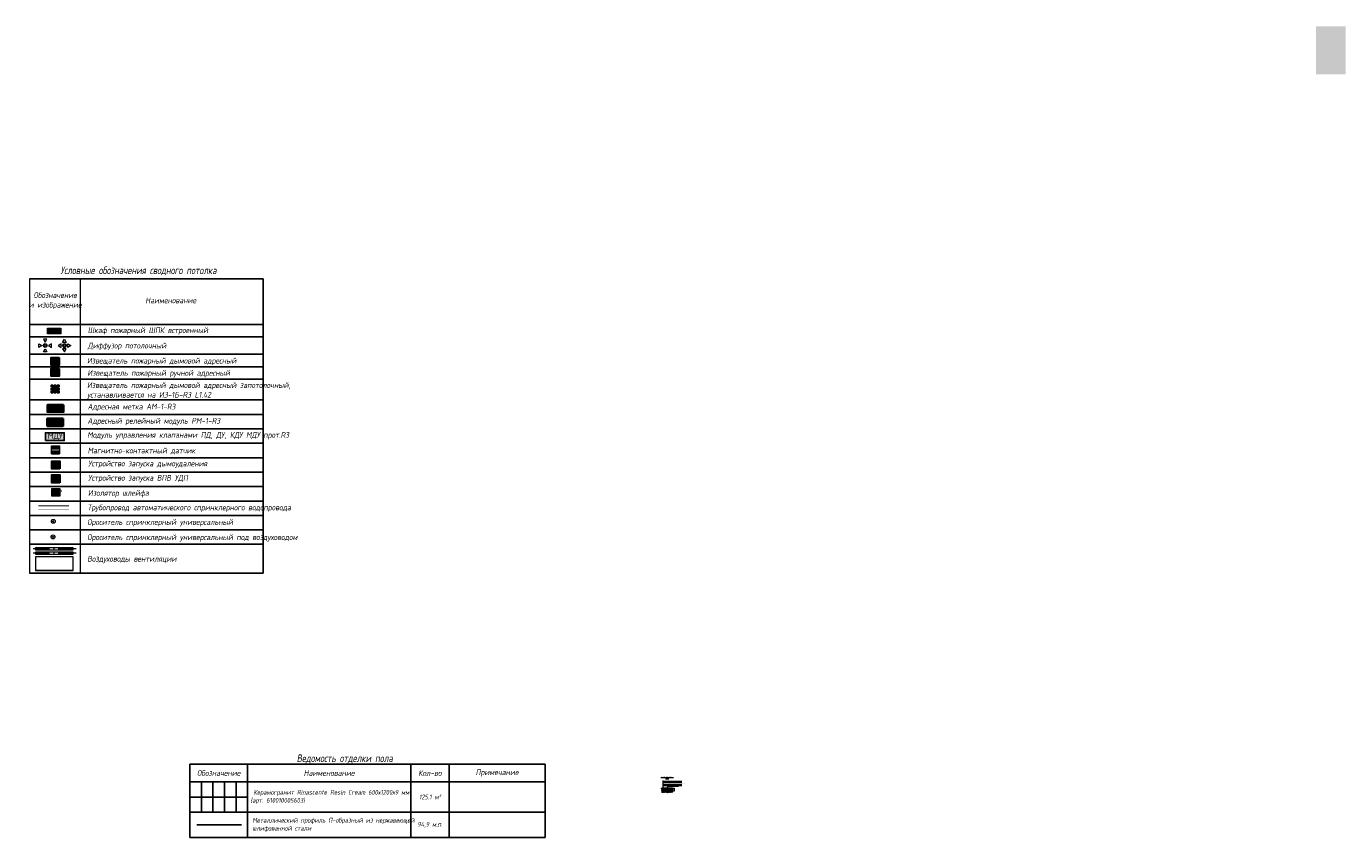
# Model space of a CAD drawing. Header units: millimetres. Extents: x -542966 to 178656, y -69521 to 267189.
# Tile 87 of 256: x 109945 to 178656, y -31214 to 11064. Entities that reach past the tile are written whole.
import ezdxf

# ---------------------------------------------------------------- set-up
doc = ezdxf.new("R2010")
doc.units = ezdxf.units.MM
doc.linetypes.add('DASHEDx20', pattern=[0.75, 0.5, -0.25])
for name, color, linetype, lineweight in [('engineering', 20, 'Continuous', 13), ('nadpisi_v_tablice', 7, 'Continuous', 9), ('pot sh', 183, 'Continuous', 15), ('wall_obm', 172, 'Continuous', 40)]:
    doc.layers.add(name, color=color, linetype=linetype, lineweight=lineweight)
for name, color, linetype, true_color in [('PDF2_Text', 7, 'Continuous', 0x989898), ('PDF2_Оборудование', 7, 'Continuous', 0xffffff), ('PDF3_Geometry', 7, 'Continuous', 0xdedede)]:
    doc.layers.add(name, color=color, linetype=linetype, true_color=true_color)
for name, color, linetype in [('PDF2_ПС', 1, 'Continuous'), ('PDF2_ПС дымовой', 1, 'Continuous'), ('PDF2_ПС ручной', 1, 'Continuous')]:
    doc.layers.add(name, color=color, linetype=linetype)
doc.layers.add('pol', color=7, linetype='Continuous', lineweight=15, true_color=0x738991)
doc.layers.add('Сводный план', color=1, linetype='Continuous', lineweight=0, true_color=0xff0000)
doc.styles.add('fl_iso paper', font='isocpeur.ttf', dxfattribs={"width": 0.8, "oblique": 10})
doc.styles.add('GOST-2.304_Type-B', font='GOST_Common.ttf')
doc.styles.add('PDF ISOCPEUR', font='isocpeur.ttf')
doc.styles.add('RomanS', font='isocpeur.ttf', dxfattribs={"width": 0.8, "oblique": 10})
pattern_1 = [(0, (0, 0), (0, 6.985), [5.08, -1.905]), (90, (0, 0), (-6.985, 4e-16), [5.08, -1.905])]

# ---------------------------------------------------------------- blocks, each defined once
blk = doc.blocks.new('*U11951')
at = {"layer": 'pol', "true_color": 0x007dfa, "transparency": 33554687}
h = blk.add_hatch(color=150, dxfattribs=at)
h.dxf.hatch_style = 1
h.paths.add_polyline_path([(2325, 0), (0, 0), (0, -10), (2325, -10)])
at = {"layer": 'pol', "color": 162, "true_color": 0x2c3cc9}
blk.add_lwpolyline([(2325, 0), (0, 0), (0, -10), (2325, -10)], close=True, dxfattribs=at)
blk = doc.blocks.new('hjhjhj')
at = {"layer": 'Сводный план', "color": 5, "lineweight": 13, "true_color": 0x0000f0}
for points in [[(-333, -95), (-333, 95), (-168, 0), (-333, -95)], [(95, 333), (-95, 333), (0, 168), (95, 333)], [(333, -99), (333, 91), (168, -4), (333, -99)], [(95, -333), (-95, -333), (0, -168), (95, -333)]]:
    blk.add_lwpolyline(points, dxfattribs=at)
for radius in [100, 50]:
    blk.add_circle((0, 0), radius, dxfattribs=at)
blk = doc.blocks.new('gjghghgg')
at = {"layer": 'Сводный план', "color": 1, "lineweight": 13, "true_color": 0xf50000}
for points in [[(-168, -99), (-168, 91), (-333, -4), (-168, -99)], [(95, 168), (-95, 168), (0, 333), (95, 168)], [(168, -99), (168, 91), (333, -4), (168, -99)], [(95, -168), (-95, -168), (0, -333), (95, -168)]]:
    blk.add_lwpolyline(points, dxfattribs=at)
for radius in [100, 50]:
    blk.add_circle((0, 0), radius, dxfattribs=at)

msp = doc.modelspace()

# ---------------------------------------------------------------- hatches: boundary and pattern name
at = {"layer": 'engineering', "linetype": 'Continuous', "true_color": 0xf27172}
h = msp.add_hatch(color=11, dxfattribs=at)
h.dxf.hatch_style = 1
h.paths.add_polyline_path([(111042.2, -4657.9), (111742.2, -4657.9), (111742.2, -4957.9), (111042.2, -4957.9)])
at = {"layer": 'nadpisi_v_tablice', "lineweight": 5, "transparency": 33554610}
h = msp.add_hatch(dxfattribs=at)
h.set_pattern_fill('AR-CONC', color=256, scale=0.2, style=0)
h.paths.add_polyline_path([(143577, -28778.7), (143577, -28673.8), (143160, -28673.8), (143160, -28778.7)])
h.paths.add_polyline_path([(143047, -28673.8), (143047, -28693.3), (143058, -28697.3), (143036, -28705.3), (143047, -28709.3), (143047, -28778.7), (143160, -28778.7), (143160, -28673.8)])
h = msp.add_hatch(dxfattribs=at)
h.set_pattern_fill('SWAMP', color=256, scale=0.299999, angle=45, style=0)
h.set_pattern_definition([(45, (148982.475, -32565.0335), (-1.972182, 7.36031), [0.9524954, -6.667468]), (135, (148982.812, -32564.6967), (-7.36031, 1.972182), [0.476248, -12.721919]), (135, (148982.896, -32564.6125), (-7.36031, 1.972182), [0.380998, -12.8171686]), (135, (148982.7276, -32564.781), (-7.36031, 1.972182), [0.380998, -12.8171686]), (105, (148982.98, -32564.5283), (-7.3603064, 1.972195), [0.3047985, -7.315165]), (165, (148982.6434, -32564.865), (-5.3881243, -5.388115), [0.3047985, -7.315165])])
h.paths.add_polyline_path([(143577, -28663.8), (143441, -28663.8), (143437, -28663.8), (143254.7, -28663.8), (143254.7, -28673.8), (143577, -28673.8)])
h.paths.add_polyline_path([(143254.7, -28663.8), (143167, -28663.8), (143163, -28663.8), (143047, -28663.8), (143047, -28673.8), (143254.7, -28673.8)])
h = msp.add_hatch(dxfattribs=at)
h.set_pattern_fill('ANSI36', color=256, scale=4.999976, style=0)
h.set_pattern_definition([(45, (0, -57.446), (8.4189498, 30.8694825), [39.68731, -7.937462, 0, -7.937462])])
h.paths.add_polyline_path([(143577, -28778.7), (143047, -28778.7), (143047, -28848.2), (143318.9, -28848.2), (143322.9, -28837.2), (143330.9, -28859.2), (143334.9, -28848.2), (143577, -28848.2)])
at = {"layer": 'pot sh', "true_color": 0x878581}
h = msp.add_hatch(dxfattribs=at)
h.set_pattern_fill('ANGLE', color=252)
h.set_pattern_definition(pattern_1)
h.paths.add_polyline_path([(177106, 11064), (178656, 11064), (178656, 8564), (177106, 8564)])
h = msp.add_hatch(dxfattribs=at)
h.set_pattern_fill('ANGLE', color=252)
h.set_pattern_definition(pattern_1)
h.paths.add_polyline_path([(177106, 11064), (178656, 11064), (178656, 8564), (177106, 8564)])
at = {"layer": 'Сводный план', "lineweight": 13, "true_color": 0x00c200}
h = msp.add_hatch(color=92, dxfattribs=at)
h.dxf.hatch_style = 1
edge = h.paths.add_edge_path()
edge.add_arc((111344.6, -14731.9), 25, 0, 360)
at = {"layer": 'Сводный план', "lineweight": 13, "true_color": 0xbb61db}
h = msp.add_hatch(color=203, dxfattribs=at)
h.dxf.hatch_style = 1
edge = h.paths.add_edge_path()
edge.add_arc((111331.4, -15542.8), 25, 0, 360)

# ---------------------------------------------------------------- linework, layer by layer
for p, q in [((110115, -2098.8), (122278.8, -2098.8)), ((122278.8, -2098.8), (122278.8, -17433.7)), ((110115, -4470.1), (122278.8, -4470.1)), ((110115, -4470.1), (122278.8, -4470.1)), ((110115, -5117.5), (122278.8, -5117.5)), ((110115, -6023.9), (122278.8, -6023.9)), ((110115, -6671.3), (122278.8, -6671.3)), ((110115, -7318.7), (122278.8, -7318.7)), ((110115, -8406.2), (122278.8, -8406.2)), ((110115, -9158.5), (122278.8, -9158.5)), ((110115, -9910.8), (122278.8, -9910.8)), ((110115, -10663.1), (122278.8, -10663.1)), ((110115, -11415.4), (122278.8, -11415.4)), ((110115, -12167.7), (122278.8, -12167.7)), ((110115, -12920), (122278.8, -12920)), ((110115, -13672.3), (122278.8, -13672.3)), ((110115, -14424.6), (122278.8, -14424.6)), ((110115, -15176.9), (122278.8, -15176.9)), ((110115, -15929.2), (122278.8, -15929.2)), ((110115, -17433.7), (122278.8, -17433.7)), ((118463.8, -27393.7), (136963.8, -27393.7)), ((118463.8, -27393.7), (118463.8, -31214.4)), ((121463.8, -27393.7), (121463.8, -31214.4)), ((129963.8, -27393.7), (129963.8, -31214.4)), ((131963.8, -27393.7), (131963.8, -31214.4)), ((136963.8, -27393.7), (136963.8, -31214.4)), ((118463.8, -28300), (136963.8, -28300)), ((118463.8, -28300), (136963.8, -28300)), ((118463.8, -29887.6), (136963.8, -29887.6)), ((118463.8, -29887.6), (136963.8, -29887.6)), ((118463.8, -29887.6), (136963.8, -29887.6)), ((118463.8, -29887.6), (136963.8, -29887.6)), ((118463.8, -29887.6), (136963.8, -29887.6)), ((118463.8, -31214.4), (136963.8, -31214.4))]:
    msp.add_line(p, q)
at = {"linetype": 'Continuous', "lineweight": 0, "ltscale": 75}
for p, q in [((110115, -2098.8), (110115, -17433.7)), ((112740, -2098.8), (112740, -17433.7))]:
    msp.add_line(p, q, dxfattribs=at)
at = {"layer": 'engineering', "color": 7}
for points in [[(111042.2, -4657.9), (111742.2, -4657.9), (111742.2, -4957.9), (111042.2, -4957.9)], [(111062.2, -4677.9), (111722.2, -4677.9), (111722.2, -4937.9), (111062.2, -4937.9)]]:
    msp.add_lwpolyline(points, close=True, dxfattribs=at)
at = {"layer": 'nadpisi_v_tablice', "lineweight": 30, "transparency": 33554610}
for p, q in [((143047, -28663.8), (143163, -28663.8)), ((143167, -28663.8), (143437, -28663.8)), ((143441, -28663.8), (143577, -28663.8))]:
    msp.add_line(p, q, dxfattribs=at)
at = {"layer": 'nadpisi_v_tablice', "lineweight": 50, "transparency": 33554610}
for p, q in [((143047, -28673.8), (143577, -28673.8)), ((143047, -28778.7), (143577, -28778.7))]:
    msp.add_line(p, q, dxfattribs=at)
at = {"layer": 'nadpisi_v_tablice', "lineweight": 9, "transparency": 33554610}
for p, q in [((143096.9, -28239.5), (143096.9, -28822.7)), ((143096.9, -28277.9), (144081.6, -28277.9)), ((143096.9, -28327.9), (144081.6, -28327.9)), ((143096.9, -28436.7), (144081.6, -28436.7)), ((143096.9, -28490.8), (144081.6, -28490.8))]:
    msp.add_line(p, q, dxfattribs=at)
at = {"layer": 'nadpisi_v_tablice', "transparency": 33554610}
for p, q in [((143334.8, -28548.1), (143314.6, -28641.8)), ((143901.9, -28548.1), (143334.8, -28548.1))]:
    msp.add_line(p, q, dxfattribs=at)
at = {"layer": 'nadpisi_v_tablice', "lineweight": 9, "transparency": 33554610}
for points in [[(143047, -28622.9), (143047, -28740.9), (143058, -28744.9), (143036, -28752.9), (143047, -28756.9), (143047, -28857.5)], [(143587.1, -28848.2), (143334.9, -28848.2), (143330.9, -28859.2), (143322.9, -28837.2), (143318.9, -28848.2), (143038, -28848.2)], [(143577, -28622.9), (143577, -28740.9), (143588, -28744.9), (143566, -28752.9), (143577, -28756.9), (143577, -28855.7)]]:
    msp.add_lwpolyline(points, dxfattribs=at)
at = {"layer": 'nadpisi_v_tablice', "lineweight": 30, "transparency": 33554610}
for points in [[(143047, -28641.8), (143306.6, -28641.8), (143306.6, -28663.8), (143047, -28663.8)], [(143306.6, -28663.8), (143306.6, -28641.8), (143326.6, -28641.8), (143326.6, -28663.8), (143323.6, -28663.8), (143323.6, -28644.8), (143309.6, -28644.8), (143309.6, -28663.8)], [(143326.6, -28641.8), (143577, -28641.8), (143577, -28663.8), (143326.6, -28663.8)]]:
    msp.add_lwpolyline(points, close=True, dxfattribs=at)
at = {"layer": 'PDF2_Оборудование', "color": 177, "lineweight": 35, "true_color": 0x283188}
msp.add_lwpolyline([(111880, -8665.7), (111037.5, -8665.7), (111037.5, -9029.8), (111880, -9029.8)], close=True, dxfattribs=at)
at = {"layer": 'PDF2_Оборудование', "color": 7, "lineweight": 35}
msp.add_lwpolyline([(111858.8, -9367.3), (111035.4, -9367.3), (111035.4, -9769.4), (111858.8, -9769.4)], close=True, dxfattribs=at)
at = {"layer": 'PDF2_Оборудование', "color": 109, "lineweight": 25, "true_color": 0x136633}
msp.add_lwpolyline([(110934.2, -10525.1), (111918.5, -10525.1), (111918.5, -10112.3), (110934.2, -10112.3)], close=True, dxfattribs=at)
at = {"layer": 'PDF2_Оборудование', "color": 1, "lineweight": 5}
msp.add_lwpolyline([(111258.1, -11206.6), (111258.1, -10800.2), (111662.4, -10800.2), (111662.4, -11206.6)], close=True, dxfattribs=at)
for points in [[(111258.1, -10956.9), (111662.4, -10956.9)], [(111258.1, -11050), (111662.4, -11050)], [(111258.1, -11206.6), (111662.4, -11206.6)]]:
    msp.add_lwpolyline(points, dxfattribs=at)
at = {"layer": 'PDF2_Оборудование', "transparency": 33554559}
for points in [[(111880, -8665.7), (111037.5, -8665.7), (111880, -9029.8)], [(111037.5, -8665.7), (111880, -9029.8), (111037.5, -9029.8)], [(111858.8, -9367.3), (111035.4, -9367.3), (111858.8, -9769.4)], [(111035.4, -9367.3), (111858.8, -9769.4), (111035.4, -9769.4)], [(110934.2, -10114.4), (110934.2, -10525.1), (111918.5, -10525.1)], [(110934.2, -10114.4), (111918.5, -10114.4), (111918.5, -10525.1)], [(110648.5, -10525.1), (111632.8, -10525.1), (111632.8, -10527.2)]]:
    msp.add_solid(points, dxfattribs=at)
at = {"layer": 'PDF2_Оборудование', "color": 1, "transparency": 33554559}
for points in [[(111662.4, -10800.2), (111258.1, -10800.2), (111662.4, -10956.9)], [(111258.1, -10800.2), (111662.4, -10956.9), (111258.1, -10956.9)], [(111662.4, -11050), (111258.1, -11050), (111662.4, -11206.6)], [(111258.1, -11050), (111662.4, -11206.6), (111258.1, -11206.6)]]:
    msp.add_solid(points, dxfattribs=at)
at = {"layer": 'PDF2_ПС', "lineweight": 9}
msp.add_lwpolyline([(111277.2, -13422.3), (111277.2, -13221.2), (111277.2, -13018), (111478.2, -13018), (111681.4, -13018), (111681.4, -13221.2), (111681.4, -13422.3), (111478.2, -13422.3)], close=True, dxfattribs=at)
at = {"layer": 'PDF2_ПС', "color": 7, "true_color": 0xffffff, "transparency": 33554559}
for points in [[(111681.4, -13018), (111277.2, -13018), (111681.4, -13221.2)], [(111277.2, -13018), (111681.4, -13221.2), (111277.2, -13221.2)], [(111681.4, -13221.2), (111277.2, -13221.2), (111681.4, -13422.3)], [(111277.2, -13221.2), (111681.4, -13422.3), (111277.2, -13422.3)]]:
    msp.add_solid(points, dxfattribs=at)
at = {"layer": 'PDF2_ПС дымовой', "lineweight": 30}
msp.add_lwpolyline([(111649.7, -6188.9), (111649.7, -6392.1), (111649.7, -6595.3), (111446.5, -6595.3), (111243.3, -6595.3), (111243.3, -6392.1), (111243.3, -6188.9), (111446.5, -6188.9)], close=True, dxfattribs=at)
msp.add_lwpolyline([(111478.2, -6239.7), (111387.2, -6362.5), (111505.8, -6421.7), (111416.9, -6542.4)], dxfattribs=at)
at = {"layer": 'PDF2_ПС дымовой', "color": 230, "lineweight": 25, "true_color": 0xff007f}
for points in [[(111243.3, -7728.3), (111243.3, -7630.9), (111342.8, -7630.9)], [(111243.3, -7889.2), (111243.3, -7777)], [(111342.8, -8035.2), (111243.3, -8035.2), (111243.3, -7937.8)], [(111421.1, -7757.9), (111387.2, -7802.4), (111429.6, -7823.5)], [(111391.5, -7630.9), (111501.5, -7630.9)], [(111391.5, -8035.2), (111501.5, -8035.2)], [(111414.7, -7984.4), (111448.6, -7940)], [(111446.5, -7726.2), (111478.2, -7681.7)], [(111461.3, -7840.5), (111505.8, -7861.6), (111471.9, -7906.1)], [(111649.7, -7728.3), (111649.7, -7630.9), (111550.2, -7630.9)], [(111550.2, -8035.2), (111649.7, -8035.2), (111649.7, -7937.8)], [(111649.7, -7889.2), (111649.7, -7777)]]:
    msp.add_lwpolyline(points, dxfattribs=at)
at = {"layer": 'PDF2_ПС дымовой', "color": 7, "true_color": 0xffffff, "transparency": 33554559}
for points in [[(111649.7, -6188.9), (111243.3, -6188.9), (111649.7, -6392.1)], [(111243.3, -6188.9), (111649.7, -6392.1), (111243.3, -6392.1)], [(111649.7, -6392.1), (111243.3, -6392.1), (111649.7, -6595.3)], [(111243.3, -6392.1), (111649.7, -6595.3), (111243.3, -6595.3)], [(111649.7, -7630.9), (111243.3, -7630.9), (111649.7, -8035.2)], [(111243.3, -7630.9), (111649.7, -8035.2), (111243.3, -8035.2)]]:
    msp.add_solid(points, dxfattribs=at)
at = {"layer": 'PDF2_ПС ручной', "lineweight": 30}
msp.add_lwpolyline([(111649.7, -6763.9), (111649.7, -6967.1), (111649.7, -7170.3), (111446.5, -7170.3), (111243.3, -7170.3), (111243.3, -6967.1), (111243.3, -6763.9), (111446.5, -6763.9)], close=True, dxfattribs=at)
msp.add_lwpolyline([(111448.6, -6965), (111448.6, -7094.1)], dxfattribs=at)
at = {"layer": 'PDF2_ПС ручной', "color": 6, "lineweight": 30, "true_color": 0xff00ff}
for points in [[(111681.4, -11996.2), (111277.2, -11996.2), (111277.2, -11589.8), (111681.4, -11589.8)], [(111526.9, -11816.2), (111660.3, -11816.2), (111660.3, -11975), (111526.9, -11975)]]:
    msp.add_lwpolyline(points, close=True, dxfattribs=at)
at = {"layer": 'PDF2_ПС ручной', "color": 5, "lineweight": 30, "true_color": 0x0000f0}
for points in [[(111681.4, -12720.1), (111277.2, -12720.1), (111277.2, -12315.9), (111681.4, -12315.9)], [(111486.7, -12542.3), (111675.1, -12542.3), (111675.1, -12701.1), (111486.7, -12701.1)]]:
    msp.add_lwpolyline(points, close=True, dxfattribs=at)
at = {"layer": 'PDF2_ПС ручной', "color": 6, "lineweight": 30, "true_color": 0xff00ff}
msp.add_lwpolyline([(111480.4, -11778.1), (111480.4, -11909.4)], dxfattribs=at)
at = {"layer": 'PDF2_ПС ручной', "color": 5, "lineweight": 30, "true_color": 0x0000f0}
msp.add_lwpolyline([(111450.7, -12504.2), (111450.7, -12635.5)], dxfattribs=at)
at = {"layer": 'PDF2_ПС ручной', "lineweight": 30}
msp.add_arc((111449.7, -6856), 106.9, 185.57037, 354.42963, dxfattribs=at)
at = {"layer": 'PDF2_ПС ручной', "color": 6, "lineweight": 30, "true_color": 0xff00ff}
msp.add_arc((111481.4, -11671.3), 106.9, 185.570489, 354.429511, dxfattribs=at)
at = {"layer": 'PDF2_ПС ручной', "color": 5, "lineweight": 30, "true_color": 0x0000f0}
msp.add_arc((111451.8, -12397.4), 106.9, 185.570489, 354.429511, dxfattribs=at)
at = {"layer": 'PDF2_ПС ручной', "color": 7, "true_color": 0xffffff, "transparency": 33554559}
for points in [[(111649.7, -6763.9), (111243.3, -6763.9), (111649.7, -6967.1)], [(111243.3, -6763.9), (111649.7, -6967.1), (111243.3, -6967.1)], [(111649.7, -6967.1), (111243.3, -6967.1), (111649.7, -7170.3)], [(111243.3, -6967.1), (111649.7, -7170.3), (111243.3, -7170.3)], [(111681.4, -11589.8), (111277.2, -11589.8), (111681.4, -11996.2)], [(111277.2, -11589.8), (111681.4, -11996.2), (111277.2, -11996.2)], [(111681.4, -12315.9), (111277.2, -12315.9), (111681.4, -12720.1)], [(111277.2, -12315.9), (111681.4, -12720.1), (111277.2, -12720.1)]]:
    msp.add_solid(points, dxfattribs=at)
at = {"layer": 'PDF3_Geometry', "color": 109, "lineweight": 30, "true_color": 0x136633}
for points, const_width in [([(110559.3, -13920.6), (112164.3, -13920.6)], 50), ([(110559.3, -14098), (112164.3, -14098)], 15)]:
    msp.add_lwpolyline(points, dxfattribs=dict(at, const_width=const_width))
at = {"layer": 'pol'}
for points in [[(119063.8, -28300), (119063.8, -29111.1), (118463.8, -29111.1), (118463.8, -28300)], [(118463.8, -28300), (118463.8, -29111.1)], [(119663.8, -28300), (119663.8, -29111.1), (119063.8, -29111.1), (119063.8, -28300)], [(120263.8, -28300), (120263.8, -29111.1), (119663.8, -29111.1), (119663.8, -28300)], [(120863.8, -28300), (120863.8, -29111.1), (120263.8, -29111.1), (120263.8, -28300)], [(121463.8, -28300), (121463.8, -29111.1), (120863.8, -29111.1), (120863.8, -28300)], [(118463.8, -29887.6), (118463.8, -29111.1), (119063.8, -29111.1), (119063.8, -29887.6)], [(118463.8, -29111.1), (118463.8, -29887.6)], [(119063.8, -29887.6), (119063.8, -29111.1), (119663.8, -29111.1), (119663.8, -29887.6)], [(119663.8, -29887.6), (119663.8, -29111.1), (120263.8, -29111.1), (120263.8, -29887.6)], [(120263.8, -29887.6), (120263.8, -29111.1), (120863.8, -29111.1), (120863.8, -29887.6)], [(120863.8, -29887.6), (120863.8, -29111.1), (121463.8, -29111.1), (121463.8, -29887.6)]]:
    msp.add_lwpolyline(points, dxfattribs=at)
at = {"layer": 'wall_obm', "color": 0, "lineweight": 5, "transparency": 33554610}
for p, q in [((143577, -28641.8), (143677.7, -28641.8)), ((143577, -28663.8), (143677.7, -28663.8)), ((143577, -28673.8), (143677.7, -28673.8)), ((143577, -28778.7), (143677.7, -28778.7)), ((143671, -28636.2), (143683.9, -28646.6)), ((143671, -28658.2), (143683.9, -28668.6)), ((143671, -28668.2), (143683.9, -28678.6)), ((143671, -28773.1), (143683.9, -28783.5)), ((143677.7, -28630.9), (143677.7, -28731.3)), ((143677.7, -28688.4), (143677.7, -28788.7))]:
    msp.add_line(p, q, dxfattribs=at)
at = {"layer": 'Сводный план', "color": 5, "lineweight": 18, "true_color": 0x0000ff}
for points in [[(111147, -16161.1), (110294.4, -16161.1)], [(111400.9, -16161.1), (111350.1, -16161.1)], [(112531.9, -16161.1), (111604, -16161.1)]]:
    msp.add_lwpolyline(points, dxfattribs=at)
at = {"layer": 'Сводный план', "color": 1, "lineweight": 18}
for points in [[(111147, -16387.2), (110294.4, -16387.2)], [(111400.9, -16387.2), (111350.1, -16387.2)], [(112531.9, -16387.2), (111604, -16387.2)]]:
    msp.add_lwpolyline(points, dxfattribs=at)
at = {"layer": 'Сводный план', "color": 5, "lineweight": 18, "true_color": 0x0000ff}
msp.add_lwpolyline([(110415.9, -16211.9), (112376.4, -16211.9), (112376.4, -16110.3), (110415.9, -16110.3)], close=True, dxfattribs=at)
at = {"layer": 'Сводный план', "color": 1, "lineweight": 18, "true_color": 0xff0000}
msp.add_lwpolyline([(110415.9, -16438), (112376.4, -16438), (112376.4, -16336.4), (110415.9, -16336.4)], close=True, dxfattribs=at)
at = {"layer": 'Сводный план', "color": 3, "lineweight": 18}
for points in [[(110425.4, -17287.6), (112385.9, -17287.6), (112385.9, -16576.7), (110425.4, -16576.7)], [(110425.4, -17279), (112385.9, -17279), (112385.9, -16585.3), (110425.4, -16585.3)]]:
    msp.add_lwpolyline(points, close=True, dxfattribs=at)
at = {"layer": 'Сводный план', "color": 92, "lineweight": 13, "true_color": 0x00c200}
for radius in [100, 25]:
    msp.add_circle((111344.6, -14731.9), radius, dxfattribs=at)
at = {"layer": 'Сводный план', "color": 203, "lineweight": 13, "true_color": 0xbb61db}
for radius in [100, 25]:
    msp.add_circle((111331.4, -15542.8), radius, dxfattribs=at)

# ---------------------------------------------------------------- block references
at = {"layer": 'pol', "xscale": -1, "rotation": 180}
msp.add_blockref('*U11951', (118826, -30551.2), dxfattribs=at)
at = {"layer": 'Сводный план'}
for name, p in [('hjhjhj', (110923.6, -5569.3)), ('gjghghgg', (111928, -5571.3))]:
    msp.add_blockref(name, p, dxfattribs=at)

# ---------------------------------------------------------------- texts
at = {"color": 7, "linetype": 'ByBlock', "insert": (124025.4, -27109.4), "char_height": 400, "width": 14000, "attachment_point": 4, "style": 'RomanS'}
msp.add_mtext('\\pxr0.2,sm1;Ведомость отделки пола', dxfattribs=at)
at = {"style": 'fl_iso paper'}
for s, insert, char_height, width, attachment_point in [('{\\H0.75x;\\C7;Обозначение\\H1.3333x; }', (119963.8, -27846.9), 400, 2988, 5), ('{\\C7;Наименование}', (125713.8, -27846.9), 300, 8488, 5), ('\\A1;Кол-во', (130963.8, -27846.9), 300, 1988, 5), ('Примечание', (134463.8, -27846.9), 300, 4988, 5), (' Керамогранит Rinascente Resin Cream 600х1200х9 мм \\P(арт. 610010005603)', (121621.6, -29093.8), 250, 8342.189, 4), ('125.1 {\\A1;м²}', (130966.8, -29093.8), 250, 1994, 5), ('Металлический профиль П-образный из нержавеющей шлифованной стали', (121718, -30551), 250, 8245.765, 4), ('94,9 {\\A1;м.п.}', (130963.8, -30551), 250, 2000, 5)]:
    msp.add_mtext(s, dxfattribs=dict(at, insert=insert, char_height=char_height, width=width, attachment_point=attachment_point))
at = {"layer": 'engineering', "color": 0, "linetype": 'DASHEDx20', "ltscale": 4, "transparency": 33554687, "insert": (111393, -4805), "char_height": 130, "attachment_point": 5, "style": 'GOST-2.304_Type-B'}
msp.add_mtext('ПК', dxfattribs=at)
at = {"layer": 'nadpisi_v_tablice', "lineweight": 18, "attachment_point": 1, "style": 'fl_iso paper'}
for s, insert, char_height, width in [('\\pxqc;Условные обозначения сводного потолка', (110923.7, -1449.4), 400, 9720.362), ('\\pxqc;Обозначение \\Pи изображение', (108648.8, -2794.1), 300, 5595.365), ('\\pxqc;Наименование', (113596.5, -3065.8), 300, 7735.464), ('\\pxql;Шкаф пожарный ШПК встроенный', (113142.1, -4619.9), 300, 11622.232), ('\\pxql;Диффузор потолочный', (113142.1, -5423), 300, 11622.232), ('Извещатель пожарный дымовой адресный', (113105.2, -6208), 300, 11622.232), ('Извещатель пожарный ручной адресный', (113122.2, -6847.8), 300, 11622.232), ('Извещатель пожарный дымовой адресный запотолочный,\\Pустанавливается на ИЗ-1Б-R3 L1.42', (113105.2, -7483.5), 300, 11622.232), ('Адресная метка АМ-1-R3', (113130.6, -8601.2), 300, 11622.232), ('Адресный релейный модуль РМ-1-R3', (113130.6, -9340.9), 300, 11622.232), ('Модуль управления клапанами ПД, ДУ, КДУ МДУ прот.R3', (113119.2, -10075.6), 300, 11622.232), ('Магнитно-контактный датчик', (113137, -10890.3), 300, 11622.232), ('Устройство запуска дымоудаления', (113164.5, -11567.6), 300, 11622.232), ('Устройство запуска ВПВ УДП', (113164.5, -12312.8), 300, 11622.232), ('Изолятор шлейфа', (113155, -13100.3), 300, 11622.232), ('Трубопровод автоматического спринклерного водопровода', (113130.2, -13858.3), 300, 11622.232), ('Ороситель спринклерный универсальный', (113115.9, -14616.2), 300, 11622.232), ('Ороситель спринклерный универсальный под воздуховодом', (113115.9, -15407.7), 300, 11622.232), ('Воздуховоды вентиляции', (113115.9, -16533.6), 300, 11622.232)]:
    msp.add_mtext(s, dxfattribs=dict(at, insert=insert, char_height=char_height, width=width))
at = {"layer": 'nadpisi_v_tablice', "lineweight": 18, "transparency": 33554610, "insert": (143317.5, -28032.5), "char_height": 40, "width": 1498.191, "attachment_point": 2, "line_spacing_factor": 0.8, "style": 'fl_iso paper'}
msp.add_mtext('\\pxsm1;{\\LУзел устройства напольной \\Pплитки}', dxfattribs=at)
at = {"layer": 'nadpisi_v_tablice', "lineweight": 18, "transparency": 33554610, "char_height": 31.5, "attachment_point": 1, "style": 'fl_iso paper'}
for s, insert, width in [('Ж/б плита перекрытия', (143110.3, -28450.1), 835.782), ('Выравнивающая цементно-песчаная стяжка М150, армированная сеткой Вр3, ячейка 100х100мм     – 86 мм', (143110.3, -28341.3), 1003.044), ('Керамогранитная плитка - 9 мм', (143110.3, -28237.2), 835.782), ('Плиточный клей цементный - 5 мм', (143110.3, -28287.9), 835.782), ('П-образный стыковочный профиль', (143347.3, -28512.9), 835.782)]:
    msp.add_mtext(s, dxfattribs=dict(at, insert=insert, width=width))
at = {"layer": 'nadpisi_v_tablice', "lineweight": 18, "transparency": 33554610, "char_height": 31.5, "width": 835.782, "attachment_point": 1, "rotation": 90, "style": 'fl_iso paper'}
for s, insert in [('9', (143643, -28633.1)), ('86', (143643, -28740.2)), ('5', (143691.8, -28678.5))]:
    msp.add_mtext(s, dxfattribs=dict(at, insert=insert))
at = {"layer": 'PDF2_Text', "color": 177, "true_color": 0x283188, "insert": (111240.7, -8956.4), "char_height": 224.07, "attachment_point": 7, "style": 'PDF ISOCPEUR'}
msp.add_mtext('АМ', dxfattribs=at)
at = {"layer": 'PDF2_Text', "color": 7, "insert": (111092.6, -9695.4), "char_height": 248.97, "attachment_point": 7, "style": 'PDF ISOCPEUR'}
msp.add_mtext('РМ-1', dxfattribs=at)
at = {"layer": 'PDF2_Text', "color": 109, "true_color": 0x136633, "insert": (111057, -10477.9), "char_height": 278.84, "attachment_point": 7, "style": 'PDF ISOCPEUR'}
msp.add_mtext('МДУ', dxfattribs=at)
at = {"layer": 'PDF2_Text', "color": 6, "true_color": 0xff00ff, "insert": (111537.5, -11995.3), "char_height": 119.5, "attachment_point": 7, "style": 'PDF ISOCPEUR'}
msp.add_mtext('Д', dxfattribs=at)
at = {"layer": 'PDF2_Text', "color": 5, "true_color": 0x0000f0, "insert": (111493.1, -12719.3), "char_height": 119.5, "attachment_point": 7, "style": 'PDF ISOCPEUR'}
msp.add_mtext('ПК', dxfattribs=at)
at = {"layer": 'PDF2_ПС', "lineweight": 9, "insert": (111288.5, -13069.5), "char_height": 300, "width": 11622.232, "attachment_point": 1, "style": 'fl_iso paper'}
msp.add_mtext('БР', dxfattribs=at)

doc.saveas('drawing.dxf')
